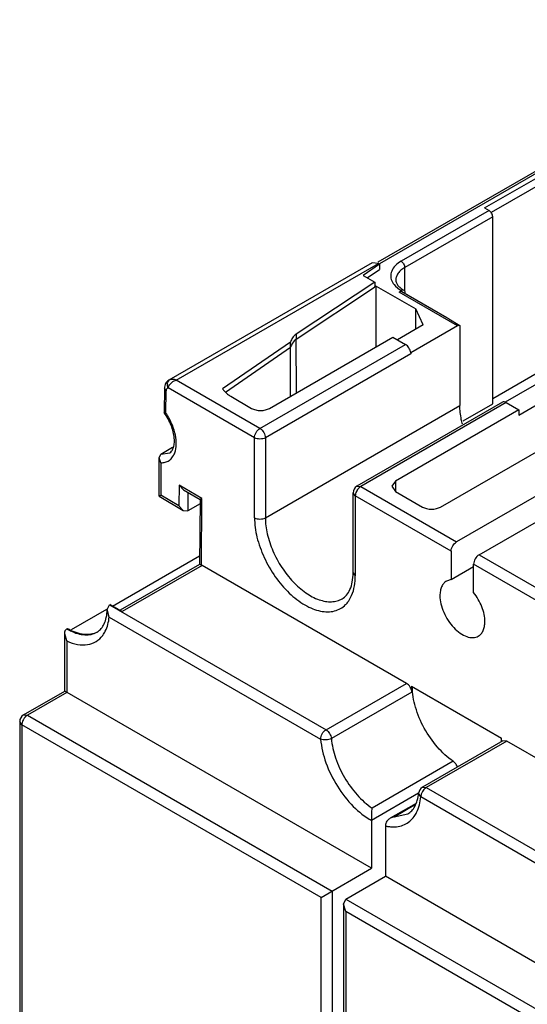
# Model space of a CAD drawing. Header units: millimetres. Extents: x 24 to 184, y 39 to 251.
# Tile 5 of 8: x 24 to 64, y 173 to 251. Entities that reach past the tile are written whole.
import ezdxf

# ---------------------------------------------------------------- set-up
doc = ezdxf.new("R2010")
doc.units = ezdxf.units.MM
doc.header["$LTSCALE"] = 18.84591
doc.layers.get('0').update_dxf_attribs({"linetype": 'CONTINUOUS'})

msp = doc.modelspace()

# ---------------------------------------------------------------- linework, layer by layer
at = {"color": 7, "linetype": 'Continuous'}
for p, q in [((84.927, 250.537), (51.892, 231.464)), ((85.227, 250.507), (52.028, 231.34)), ((60.292, 235.738), (73.713, 243.487)), ((73.996, 242.997), (60.803, 235.38)), ((60.646, 235.534), (53.73, 231.542)), ((60.292, 235.738), (60.646, 235.534)), ((60.928, 235.044), (54.013, 231.052)), ((60.928, 220.347), (60.928, 235.044)), ((51.445, 231.422), (35.485, 222.207)), ((36.056, 222.199), (51.945, 231.372)), ((52.043, 231.316), (50.752, 230.427)), ((51.075, 230.241), (52.043, 230.907)), ((51.945, 231.372), (51.445, 231.421)), ((51.945, 231.372), (52.043, 231.316)), ((52.043, 231.316), (52.043, 230.907)), ((54.013, 229.256), (54.013, 231.052)), ((50.752, 230.427), (51.655, 229.906)), ((51.655, 229.906), (45.486, 225.822)), ((45.492, 225.417), (51.645, 229.504)), ((51.777, 229.591), (51.65, 229.501)), ((51.655, 229.906), (51.656, 229.498)), ((51.777, 224.821), (51.777, 229.591)), ((51.777, 229.591), (54.878, 227.801)), ((53.574, 229.125), (53.766, 229.235)), ((57.333, 227.09), (53.774, 229.145)), ((58.171, 226.471), (53.574, 229.125)), ((54.049, 228.986), (54.049, 229.072)), ((54.878, 226.203), (54.878, 227.801)), ((55.462, 226.541), (54.878, 227.801)), ((60.928, 220.755), (73.996, 228.3)), ((57.471, 227.008), (57.333, 227.09)), ((57.471, 227.008), (58.347, 226.502)), ((55.462, 226.541), (53.433, 225.369)), ((58.171, 226.471), (54.49, 224.351)), ((58.347, 226.502), (58.347, 220.204)), ((43.392, 219.98), (53.08, 225.573)), ((45.486, 225.822), (45.492, 225.417)), ((45.496, 221.194), (45.492, 225.417)), ((53.08, 225.573), (54.069, 225.001)), ((45.044, 225.191), (39.698, 221.511)), ((39.918, 221.255), (45.044, 224.783)), ((42.636, 218.4), (54.069, 225.001)), ((45.044, 220.934), (45.044, 225.191)), ((54.494, 224.267), (43.06, 217.665)), ((54.494, 224.348), (54.494, 224.267)), ((35.485, 222.207), (35.561, 222.24)), ((42.636, 218.4), (36.056, 222.199)), ((65.242, 222.389), (61.896, 220.457)), ((35.132, 221.56), (35.103, 219.669)), ((35.278, 221.348), (35.132, 221.56)), ((42.211, 217.665), (35.42, 221.586)), ((35.252, 219.606), (35.278, 221.348)), ((40.337, 220.927), (41.978, 219.98)), ((62.979, 219.449), (65.362, 220.825)), ((43.06, 211.378), (58.347, 220.204)), ((61.689, 220.459), (50.255, 213.858)), ((61.989, 220.429), (50.555, 213.828)), ((62.979, 219.858), (53.292, 214.265)), ((58.596, 219.001), (60.928, 220.347)), ((61.989, 220.429), (62.979, 219.858)), ((62.979, 219.858), (62.979, 219.449)), ((35.103, 219.669), (35.11, 219.647)), ((35.11, 219.647), (35.252, 219.606)), ((56.827, 212.223), (69.555, 219.572)), ((42.211, 211.378), (42.211, 217.665)), ((43.06, 217.665), (43.06, 211.378)), ((72.56, 217.837), (58.086, 209.48)), ((34.857, 216.384), (35.777, 216.916)), ((59.854, 208.46), (74.328, 216.816)), ((34.711, 216.096), (34.857, 216.384)), ((34.711, 213.07), (34.711, 216.096)), ((34.857, 215.703), (34.711, 216.096)), ((34.857, 216.384), (35.542, 216.48)), ((34.857, 215.703), (34.857, 213.151)), ((36.277, 213.949), (36.263, 212.324)), ((36.277, 213.949), (36.625, 213.576)), ((38.08, 212.887), (36.277, 213.949)), ((50.255, 213.858), (50.555, 213.828)), ((50.555, 213.828), (58.086, 209.48)), ((53.292, 214.265), (52.999, 213.856)), ((52.999, 213.856), (53.292, 213.448)), ((53.292, 214.265), (53.292, 213.448)), ((34.711, 213.07), (34.857, 213.151)), ((34.711, 213.07), (36.611, 211.951)), ((36.263, 212.324), (34.857, 213.151)), ((36.625, 213.576), (37.931, 212.807)), ((36.979, 213.368), (36.966, 211.914)), ((38.08, 212.887), (37.931, 212.807)), ((38.035, 207.66), (38.08, 212.887)), ((49.955, 207.051), (49.955, 213.338)), ((50.131, 213.093), (49.955, 213.338)), ((50.131, 213.093), (50.131, 206.806)), ((57.662, 208.745), (50.131, 213.093)), ((53.292, 213.448), (55.413, 212.223)), ((36.263, 212.324), (36.611, 211.951)), ((37.928, 212.469), (36.966, 211.914)), ((37.931, 212.807), (37.887, 207.705)), ((36.611, 211.951), (36.966, 211.914)), ((31.056, 204.436), (37.893, 208.384)), ((57.662, 208.745), (57.662, 206.512)), ((59.854, 208.46), (67.384, 204.112)), ((37.888, 207.707), (31.639, 204.1)), ((38.101, 207.627), (31.815, 203.998)), ((38.035, 207.66), (37.888, 207.707)), ((54.156, 198.358), (38.101, 207.627)), ((57.662, 206.512), (59.429, 207.533)), ((59.429, 205.492), (59.429, 207.725)), ((66.96, 203.377), (59.429, 207.725)), ((49.955, 207.051), (50.131, 206.806)), ((57.662, 206.512), (57.296, 206.399)), ((30.635, 204.152), (30.813, 204.528)), ((30.855, 204.552), (30.813, 204.528)), ((30.813, 204.528), (47.828, 194.704)), ((30.855, 204.552), (31.815, 203.998)), ((27.838, 202.579), (30.617, 204.183)), ((30.789, 203.562), (30.635, 204.152)), ((30.789, 203.562), (47.403, 193.97)), ((27.292, 197.742), (27.292, 202.258)), ((27.468, 201.689), (27.292, 202.258)), ((27.468, 202.646), (27.511, 202.671)), ((29.828, 202.38), (29.846, 202.39)), ((27.468, 201.689), (27.468, 197.641)), ((47.828, 194.704), (54.156, 198.358)), ((24.057, 195.874), (27.292, 197.742)), ((27.468, 197.641), (24.357, 195.844)), ((51.411, 183.817), (27.292, 197.742)), ((54.578, 197.677), (48.249, 194.024)), ((54.558, 198.126), (61.629, 194.044)), ((24.057, 195.874), (24.357, 195.844)), ((23.757, 195.354), (23.757, 170.124)), ((23.933, 195.109), (23.757, 195.354)), ((23.933, 195.109), (23.933, 169.88)), ((47.451, 181.531), (23.933, 195.109)), ((24.357, 195.844), (48.3, 182.021)), ((61.73, 193.842), (55.402, 190.188)), ((62.03, 193.812), (55.702, 190.159)), ((62.03, 193.812), (61.73, 193.842)), ((104.355, 169.376), (62.03, 193.812)), ((57.827, 192.23), (51.449, 188.548)), ((55.109, 189.719), (51.411, 187.576)), ((55.277, 189.424), (55.105, 189.728)), ((55.402, 190.188), (55.702, 190.159)), ((55.702, 190.159), (98.027, 165.723)), ((54.905, 188.921), (52.88, 187.752)), ((97.602, 164.988), (55.277, 189.424)), ((53.175, 187.874), (54.87, 188.853)), ((51.411, 187.574), (51.411, 183.817)), ((53.175, 187.874), (52.88, 187.752)), ((53.175, 187.874), (54.265, 188.101)), ((52.495, 187.146), (52.495, 183.191)), ((47.451, 181.531), (51.411, 183.817)), ((49.384, 181.395), (52.495, 183.191)), ((125.059, 141.298), (52.495, 183.191)), ((48.3, 182.021), (48.3, 167.816)), ((47.451, 167.326), (47.451, 181.531)), ((49.208, 181.007), (49.384, 181.395)), ((49.384, 181.395), (121.95, 139.5)), ((49.208, 181.007), (49.208, 168.341)), ((49.384, 180.415), (49.208, 181.007)), ((49.384, 180.415), (49.384, 168.442)), ((121.526, 138.765), (49.384, 180.415))]:
    msp.add_line(p, q, dxfattribs=at)
for centre, radius, start, end in [((41.334, 222.655), 1.994, 231.53235, 240.01805), ((50.555, 213.338), 0.6, 119.99985, 180), ((29.715, 206.44), 4.41, 239.36376, 239.76344), ((29.66, 206.345), 4.3, 239.75836, 241.34864), ((29.74, 206.434), 4.374, 239.36147, 240.47174), ((29.556, 206.153), 4.081, 241.34187, 243.68057), ((29.264, 203.398), 1.164, 299.99988, 302.17205), ((28.6, 203.379), 2.095, 323.45316, 324.47196), ((24.357, 195.354), 0.6, 119.99985, 180), ((57.27, 194.036), 4.359, 356.60949, 358.19826), ((57.041, 194.043), 4.588, 358.20024, 0.00815), ((55.702, 189.669), 0.6, 119.99985, 174.36656), ((53.192, 190.239), 3.171, 257.30491, 258.22352)]:
    msp.add_arc(centre, radius, start, end, dxfattribs=at)
for points, knots in [([(60.928, 235.044), (60.928, 235.141), (60.862, 235.333), (60.729, 235.486), (60.646, 235.534)], [0, 0, 0, 0, 0.499999, 1, 1, 1, 1]), ([(53.73, 231.542), (53.562, 231.445), (53.267, 231.23), (52.962, 230.807), (52.874, 230.331), (52.972, 230.033), (53.046, 229.9)], [0, 0, 0, 0, 0.293458, 0.544735, 0.770093, 1, 1, 1, 1]), ([(53.73, 231.542), (53.814, 231.493), (53.947, 231.34), (54.013, 231.149), (54.013, 231.052)], [0, 0, 0, 0, 0.499999, 1, 1, 1, 1]), ([(54.013, 231.052), (53.908, 230.991), (53.717, 230.859), (53.488, 230.619), (53.344, 230.354), (53.31, 230.163), (53.31, 230.072)], [0, 0, 0, 0, 0.289522, 0.549111, 0.782257, 1, 1, 1, 1]), ([(53.31, 230.072), (53.31, 230.012), (53.333, 229.878), (53.441, 229.68), (53.625, 229.479), (53.787, 229.362), (53.88, 229.305)], [0, 0, 0, 0, 0.18213, 0.400916, 0.672257, 1, 1, 1, 1]), ([(53.046, 229.9), (53.083, 229.836), (53.27, 229.563), (53.543, 229.359), (53.766, 229.235)], [0, 0, 0, 0, 0.225688, 1, 1, 1, 1]), ([(53.716, 229.163), (53.705, 229.164), (53.656, 229.163), (53.608, 229.144), (53.574, 229.125)], [0, 0, 0, 0, 0.225492, 1, 1, 1, 1]), ([(53.964, 229.256), (53.937, 229.271), (53.864, 229.281), (53.798, 229.254), (53.766, 229.235)], [0, 0, 0, 0, 0.450339, 1, 1, 1, 1]), ([(54.049, 229.072), (54.049, 229.11), (54.039, 229.182), (53.991, 229.241), (53.964, 229.256)], [0, 0, 0, 0, 0.550362, 1, 1, 1, 1]), ([(58.171, 226.471), (58.186, 226.48), (58.24, 226.507), (58.307, 226.516), (58.347, 226.502)], [0, 0, 0, 0, 0.289176, 1, 1, 1, 1]), ([(45.486, 225.822), (45.371, 225.745), (45.186, 225.548), (45.084, 225.306), (45.044, 225.191)], [0, 0, 0, 0, 0.531862, 1, 1, 1, 1]), ([(45.492, 225.417), (45.375, 225.341), (45.188, 225.143), (45.085, 224.899), (45.044, 224.783)], [0, 0, 0, 0, 0.53238, 1, 1, 1, 1]), ([(54.488, 224.352), (54.47, 224.485), (54.367, 224.736), (54.181, 224.937), (54.069, 225.001)], [0, 0, 0, 0, 0.50977, 1, 1, 1, 1]), ([(35.485, 222.207), (35.375, 222.144), (35.19, 221.946), (35.134, 221.687), (35.132, 221.56)], [0, 0, 0, 0, 0.499856, 1, 1, 1, 1]), ([(35.372, 221.956), (35.377, 221.982), (35.403, 222.073), (35.457, 222.158), (35.51, 222.203)], [0, 0, 0, 0, 0.272592, 1, 1, 1, 1]), ([(36.056, 222.199), (35.967, 222.231), (35.801, 222.269), (35.631, 222.26), (35.561, 222.24)], [0, 0, 0, 0, 0.568882, 1, 1, 1, 1]), ([(35.632, 221.946), (35.662, 221.976), (35.785, 222.086), (35.937, 222.168), (36.056, 222.199)], [0, 0, 0, 0, 0.253186, 1, 1, 1, 1]), ([(35.278, 221.348), (35.279, 221.368), (35.284, 221.436), (35.311, 221.506), (35.345, 221.541)], [0, 0, 0, 0, 0.284727, 1, 1, 1, 1]), ([(35.42, 221.586), (35.407, 221.613), (35.362, 221.73), (35.353, 221.862), (35.372, 221.956)], [0, 0, 0, 0, 0.237701, 1, 1, 1, 1]), ([(35.42, 221.586), (35.426, 221.617), (35.47, 221.75), (35.555, 221.868), (35.632, 221.946)], [0, 0, 0, 0, 0.220075, 1, 1, 1, 1]), ([(39.698, 221.511), (39.724, 221.474), (39.841, 221.321), (39.979, 221.184), (40.093, 221.093)], [0, 0, 0, 0, 0.238355, 1, 1, 1, 1]), ([(41.978, 219.98), (42.078, 219.922), (42.312, 219.838), (42.685, 219.797), (43.058, 219.838), (43.292, 219.922), (43.392, 219.98)], [0, 0, 0, 0, 0.237244, 0.500001, 0.762757, 1, 1, 1, 1]), ([(58.55, 218.726), (58.517, 218.852), (58.405, 219.338), (58.347, 219.837), (58.347, 220.204)], [0, 0, 0, 0, 0.262775, 1, 1, 1, 1]), ([(61.989, 220.429), (61.94, 220.458), (61.84, 220.499), (61.73, 220.482), (61.689, 220.459)], [0, 0, 0, 0, 0.550475, 1, 1, 1, 1]), ([(35.542, 216.48), (35.6, 216.514), (35.72, 216.621), (35.845, 216.87), (35.918, 217.216), (35.914, 217.83), (35.687, 218.688), (35.333, 219.336), (35.11, 219.646)], [0, 0, 0, 0, 0.059001, 0.136247, 0.238259, 0.364224, 0.667076, 1, 1, 1, 1]), ([(35.992, 216.641), (36.047, 216.856), (36.085, 217.339), (35.967, 218.091), (35.69, 218.869), (35.413, 219.367), (35.252, 219.606)], [0, 0, 0, 0, 0.212787, 0.457157, 0.724087, 1, 1, 1, 1]), ([(42.211, 217.665), (42.211, 217.811), (42.311, 218.098), (42.51, 218.327), (42.636, 218.4)], [0, 0, 0, 0, 0.500002, 1, 1, 1, 1]), ([(42.636, 218.4), (42.762, 218.327), (42.961, 218.098), (43.06, 217.811), (43.06, 217.665)], [0, 0, 0, 0, 0.499999, 1, 1, 1, 1]), ([(43.06, 217.665), (42.934, 217.593), (42.636, 217.535), (42.337, 217.593), (42.211, 217.665)], [0, 0, 0, 0, 0.499999, 1, 1, 1, 1]), ([(35.496, 215.879), (35.529, 215.901), (35.659, 216), (35.764, 216.13), (35.827, 216.236)], [0, 0, 0, 0, 0.243556, 1, 1, 1, 1]), ([(35.827, 216.236), (35.845, 216.266), (35.914, 216.394), (35.964, 216.533), (35.992, 216.641)], [0, 0, 0, 0, 0.239176, 1, 1, 1, 1]), ([(34.857, 215.703), (34.972, 215.7), (35.197, 215.724), (35.405, 215.818), (35.496, 215.879)], [0, 0, 0, 0, 0.512566, 1, 1, 1, 1]), ([(50.418, 213.722), (50.403, 213.707), (50.341, 213.643), (50.289, 213.57), (50.255, 213.511)], [0, 0, 0, 0, 0.243047, 1, 1, 1, 1]), ([(50.555, 213.828), (50.543, 213.821), (50.494, 213.79), (50.45, 213.753), (50.418, 213.722)], [0, 0, 0, 0, 0.236441, 1, 1, 1, 1]), ([(50.154, 213.265), (50.15, 213.25), (50.137, 213.194), (50.131, 213.136), (50.131, 213.093)], [0, 0, 0, 0, 0.262955, 1, 1, 1, 1]), ([(50.255, 213.511), (50.244, 213.491), (50.202, 213.413), (50.17, 213.329), (50.154, 213.265)], [0, 0, 0, 0, 0.255502, 1, 1, 1, 1]), ([(55.413, 212.223), (55.513, 212.166), (55.747, 212.081), (56.12, 212.04), (56.493, 212.081), (56.727, 212.166), (56.827, 212.223)], [0, 0, 0, 0, 0.237244, 0.500001, 0.762757, 1, 1, 1, 1]), ([(42.211, 211.378), (42.337, 211.306), (42.636, 211.248), (42.934, 211.306), (43.06, 211.378)], [0, 0, 0, 0, 0.500001, 1, 1, 1, 1]), ([(42.211, 211.378), (42.211, 210.866), (42.364, 209.789), (42.927, 208.219), (43.787, 206.727), (44.865, 205.453), (45.903, 204.637), (46.758, 204.212), (47.365, 204.024), (47.946, 203.959), (48.488, 204.023), (48.975, 204.217), (49.248, 204.428), (49.368, 204.548)], [0, 0, 0, 0, 0.131691, 0.27691, 0.427011, 0.572289, 0.704059, 0.763129, 0.817234, 0.866716, 0.912532, 0.956282, 1, 1, 1, 1]), ([(43.06, 211.378), (43.06, 210.951), (43.179, 210.052), (43.626, 208.733), (44.313, 207.462), (45.187, 206.343), (46.176, 205.468), (47.07, 204.979), (47.77, 204.792), (48.252, 204.757), (48.7, 204.823), (48.972, 204.936), (49.095, 205.007)], [0, 0, 0, 0, 0.128686, 0.270271, 0.41743, 0.561774, 0.695444, 0.812708, 0.864676, 0.912507, 0.957139, 1, 1, 1, 1]), ([(57.662, 208.745), (57.662, 208.891), (57.761, 209.178), (57.96, 209.407), (58.086, 209.48)], [0, 0, 0, 0, 0.500002, 1, 1, 1, 1]), ([(59.854, 208.46), (59.728, 208.387), (59.529, 208.157), (59.429, 207.87), (59.429, 207.725)], [0, 0, 0, 0, 0.499998, 1, 1, 1, 1]), ([(49.095, 205.007), (49.224, 205.081), (49.473, 205.293), (49.747, 205.752), (49.921, 206.355), (49.955, 206.807), (49.955, 207.051)], [0, 0, 0, 0, 0.192324, 0.415408, 0.683428, 1, 1, 1, 1]), ([(49.619, 204.853), (49.705, 204.979), (50.031, 205.579), (50.131, 206.28), (50.131, 206.806)], [0, 0, 0, 0, 0.224847, 1, 1, 1, 1]), ([(57.296, 206.399), (57.213, 206.352), (57.059, 206.222), (56.895, 205.953), (56.797, 205.622), (56.778, 205.381), (56.778, 205.255)], [0, 0, 0, 0, 0.217802, 0.450914, 0.710301, 1, 1, 1, 1]), ([(56.778, 205.255), (56.778, 205.041), (56.838, 204.592), (57.061, 203.932), (57.405, 203.296), (57.841, 202.737), (58.336, 202.299), (58.852, 202.018), (59.357, 201.916), (59.671, 201.997), (59.796, 202.069)], [0, 0, 0, 0, 0.128825, 0.270598, 0.417898, 0.562393, 0.696206, 0.813598, 0.913066, 1, 1, 1, 1]), ([(60.313, 203.213), (60.313, 203.402), (60.267, 203.798), (60.026, 204.592), (59.7, 205.155), (59.429, 205.492)], [0, 0, 0, 0, 0.228316, 0.478263, 1, 1, 1, 1]), ([(49.368, 204.548), (49.391, 204.571), (49.482, 204.667), (49.563, 204.771), (49.619, 204.853)], [0, 0, 0, 0, 0.246177, 1, 1, 1, 1]), ([(29.884, 202.413), (29.991, 202.48), (30.199, 202.666), (30.432, 203.056), (30.589, 203.564), (30.629, 203.946), (30.635, 204.152)], [0, 0, 0, 0, 0.193477, 0.417757, 0.685367, 1, 1, 1, 1]), ([(30.305, 202.162), (30.371, 202.255), (30.627, 202.683), (30.749, 203.181), (30.789, 203.562)], [0, 0, 0, 0, 0.229943, 1, 1, 1, 1]), ([(59.796, 202.069), (59.878, 202.117), (60.032, 202.246), (60.197, 202.515), (60.294, 202.846), (60.313, 203.087), (60.313, 203.213)], [0, 0, 0, 0, 0.217724, 0.450873, 0.710468, 1, 1, 1, 1]), ([(27.292, 202.258), (27.292, 202.278), (27.295, 202.353), (27.31, 202.428), (27.331, 202.479)], [0, 0, 0, 0, 0.257155, 1, 1, 1, 1]), ([(27.331, 202.479), (27.338, 202.497), (27.37, 202.562), (27.422, 202.619), (27.468, 202.646)], [0, 0, 0, 0, 0.259549, 1, 1, 1, 1]), ([(27.468, 201.689), (27.736, 201.566), (28.267, 201.385), (29.072, 201.353), (29.784, 201.603), (30.141, 201.94), (30.283, 202.132)], [0, 0, 0, 0, 0.286293, 0.537816, 0.768222, 1, 1, 1, 1]), ([(29.848, 202.392), (29.696, 202.31), (29.35, 202.194), (28.782, 202.185), (28.177, 202.331), (27.782, 202.516), (27.584, 202.628)], [0, 0, 0, 0, 0.218259, 0.452042, 0.711331, 1, 1, 1, 1]), ([(27.746, 202.495), (27.931, 202.404), (28.297, 202.256), (28.854, 202.153), (29.374, 202.186), (29.689, 202.302), (29.828, 202.38)], [0, 0, 0, 0, 0.285472, 0.543254, 0.778396, 1, 1, 1, 1]), ([(54.578, 197.677), (54.566, 197.815), (54.464, 198.079), (54.273, 198.291), (54.156, 198.358)], [0, 0, 0, 0, 0.506534, 1, 1, 1, 1]), ([(54.558, 198.126), (54.558, 198.09), (54.559, 197.94), (54.568, 197.79), (54.578, 197.677)], [0, 0, 0, 0, 0.245254, 1, 1, 1, 1]), ([(57.827, 192.23), (57.367, 192.543), (56.505, 193.343), (55.499, 194.8), (54.815, 196.416), (54.614, 197.555), (54.608, 198.098)], [0, 0, 0, 0, 0.242128, 0.50446, 0.764389, 1, 1, 1, 1]), ([(23.955, 195.281), (23.952, 195.266), (23.939, 195.21), (23.933, 195.152), (23.933, 195.109)], [0, 0, 0, 0, 0.262955, 1, 1, 1, 1]), ([(24.057, 195.528), (24.046, 195.508), (24.004, 195.429), (23.972, 195.345), (23.955, 195.281)], [0, 0, 0, 0, 0.255502, 1, 1, 1, 1]), ([(24.22, 195.739), (24.204, 195.724), (24.143, 195.659), (24.091, 195.586), (24.057, 195.528)], [0, 0, 0, 0, 0.243047, 1, 1, 1, 1]), ([(24.357, 195.844), (24.345, 195.837), (24.296, 195.807), (24.251, 195.769), (24.22, 195.739)], [0, 0, 0, 0, 0.236441, 1, 1, 1, 1]), ([(47.403, 193.97), (47.403, 194.115), (47.503, 194.402), (47.702, 194.632), (47.828, 194.704)], [0, 0, 0, 0, 0.500002, 1, 1, 1, 1]), ([(47.828, 194.704), (47.945, 194.637), (48.135, 194.425), (48.237, 194.162), (48.249, 194.024)], [0, 0, 0, 0, 0.493466, 1, 1, 1, 1]), ([(48.249, 194.024), (48.189, 193.989), (48.05, 193.935), (47.827, 193.899), (47.606, 193.906), (47.464, 193.942), (47.403, 193.97)], [0, 0, 0, 0, 0.240681, 0.506861, 0.769339, 1, 1, 1, 1]), ([(47.403, 193.97), (47.459, 193.338), (47.773, 192.041), (48.656, 190.241), (49.87, 188.682), (50.882, 187.869), (51.411, 187.574)], [0, 0, 0, 0, 0.244154, 0.507497, 0.766801, 1, 1, 1, 1]), ([(48.249, 194.024), (48.296, 193.502), (48.543, 192.431), (49.24, 190.923), (50.209, 189.578), (51.019, 188.84), (51.449, 188.548)], [0, 0, 0, 0, 0.240956, 0.501003, 0.760515, 1, 1, 1, 1]), ([(58.166, 191.771), (58.133, 191.865), (58.041, 192.036), (57.904, 192.178), (57.827, 192.23)], [0, 0, 0, 0, 0.51602, 1, 1, 1, 1]), ([(54.265, 188.101), (54.375, 188.165), (54.588, 188.337), (54.84, 188.7), (55.023, 189.175), (55.085, 189.533), (55.105, 189.728)], [0, 0, 0, 0, 0.200859, 0.426932, 0.691267, 1, 1, 1, 1]), ([(55.564, 190.053), (55.549, 190.038), (55.487, 189.973), (55.435, 189.9), (55.402, 189.842)], [0, 0, 0, 0, 0.243047, 1, 1, 1, 1]), ([(55.702, 190.159), (55.69, 190.152), (55.641, 190.121), (55.596, 190.084), (55.564, 190.053)], [0, 0, 0, 0, 0.236441, 1, 1, 1, 1]), ([(54.75, 187.893), (54.823, 187.994), (55.106, 188.461), (55.236, 189.007), (55.277, 189.424)], [0, 0, 0, 0, 0.229407, 1, 1, 1, 1]), ([(55.317, 189.655), (55.311, 189.635), (55.289, 189.56), (55.277, 189.481), (55.277, 189.424)], [0, 0, 0, 0, 0.26526, 1, 1, 1, 1]), ([(51.422, 187.96), (51.424, 188.017), (51.432, 188.213), (51.442, 188.409), (51.449, 188.548)], [0, 0, 0, 0, 0.290185, 1, 1, 1, 1]), ([(51.411, 187.576), (51.412, 187.605), (51.416, 187.733), (51.419, 187.861), (51.422, 187.96)], [0, 0, 0, 0, 0.227574, 1, 1, 1, 1]), ([(52.522, 187.342), (52.518, 187.326), (52.503, 187.261), (52.495, 187.195), (52.495, 187.146)], [0, 0, 0, 0, 0.262777, 1, 1, 1, 1]), ([(52.88, 187.752), (52.839, 187.728), (52.687, 187.628), (52.557, 187.474), (52.522, 187.342)], [0, 0, 0, 0, 0.257112, 1, 1, 1, 1]), ([(52.971, 187.078), (53.148, 187.069), (53.497, 187.085), (53.991, 187.234), (54.421, 187.506), (54.65, 187.756), (54.75, 187.893)], [0, 0, 0, 0, 0.261058, 0.50764, 0.750248, 1, 1, 1, 1]), ([(52.545, 187.135), (52.581, 187.128), (52.722, 187.101), (52.864, 187.084), (52.971, 187.078)], [0, 0, 0, 0, 0.255933, 1, 1, 1, 1])]:
    msp.add_open_spline(points, degree=3, knots=knots, dxfattribs=at)
for points in [[(53.774, 229.145), (53.757, 229.155), (53.737, 229.161), (53.716, 229.163)], [(35.51, 222.203), (35.526, 222.217), (35.543, 222.229), (35.561, 222.24)], [(35.345, 221.541), (35.365, 221.562), (35.392, 221.578), (35.42, 221.586)], [(38.101, 207.627), (38.08, 207.64), (38.058, 207.651), (38.035, 207.66)], [(55.402, 189.842), (55.367, 189.783), (55.339, 189.72), (55.317, 189.655)]]:
    msp.add_open_spline(points, degree=3, dxfattribs=at)

doc.saveas('drawing.dxf')
